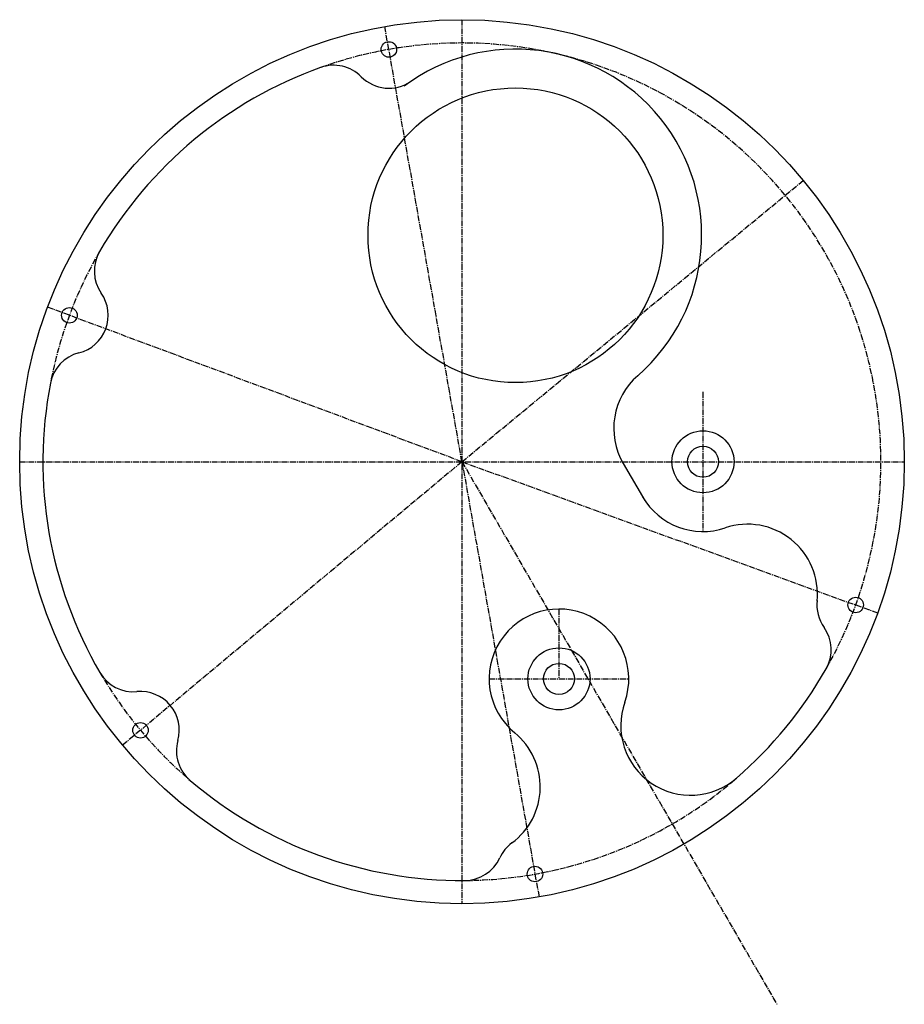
# Model space of a CAD drawing. Header units: inches. Extents: x -30 to 84, y -60 to 67.
import ezdxf

# ---------------------------------------------------------------- set-up
doc = ezdxf.new("R2010")
doc.units = ezdxf.units.IN
doc.header["$MEASUREMENT"] = 0
doc.linetypes.add('CENTER2', pattern=[1.125, 0.75, -0.125, 0.125, -0.125])
doc.layers.add('Axe', color=1, linetype='CENTER2')

# ---------------------------------------------------------------- blocks, each defined once
blk = doc.blocks.new('a')
blk.add_line((20.78, -0.21), (23.56, -5))
for centre, radius in [((0, 0), 57), ((-9.42, 53.17), 1), ((6.89, 29.2), 19), ((-50.59, 18.88), 1), ((31.06, 0), 4), ((31.06, 0), 2), ((50.74, -18.47), 1), ((12.5, -28), 4), ((12.5, -28), 2), ((-41.43, -34.63), 1), ((9.41, -53.17), 1)]:
    blk.add_circle(centre, radius)
for centre, radius, start, end in [((6.89, 29.2), 24, 311.0435, 126.6905), ((0, 0), 54, 109.7088, 149.8721), ((-16.52, 46.13), 5, 44.7626, 109.7088), ((-9.42, 53.17), 5, 224.7626, 304.2404), ((-42.38, 24.59), 5, 149.8721, 214.8183), ((-50.59, 18.88), 5, 284.2413, 34.8183), ((-48.13, 9.19), 5, 104.2413, 169.1874), ((28.56, 4.31), 9, 131.0435, 210.1197), ((0, 0), 54, 169.1874, 210.2316), ((31.06, 0), 9, 210.1197, 288.6418), ((36.81, -17.06), 9, 354.2055, 108.6418), ((12.5, -28), 9, 340.494, 230.6433), ((50.74, -18.47), 5, 173.4876, 215.2885), ((42.58, -24.25), 5, 330.3423, 35.2885), ((-42.34, -24.67), 5, 210.2316, 275.1777), ((0, 0), 54, 310.906, 330.3423), ((-41.43, -34.63), 5, 344.6007, 95.1777), ((29.47, -34.01), 9, 160.494, 310.906), ((1.09, -41.92), 9, 306.487, 50.6433), ((-31.79, -37.29), 5, 164.6007, 229.5469), ((0, 0), 54, 229.5469, 270.3782), ((9.41, -53.17), 5, 126.487, 155.3244), ((0.32, -49), 5, 270.3782, 335.3244)]:
    blk.add_arc(centre, radius, start, end)
at = {"layer": 'Axe'}
for p, q in [((0, 0), (-9.95, 56.13)), ((0, 57), (0, -57)), ((0, 0), (43.98, 36.27)), ((0, 0), (-53.4, 19.93)), ((31.06, 9), (31.06, -9)), ((-57, 0), (57, 0)), ((0, 0), (-43.74, -36.55)), ((0, 0), (53.56, -19.5)), ((0, 0), (9.93, -56.13)), ((0, 0), (40.59, -69.97)), ((12.5, -19), (12.5, -28)), ((3.5, -28), (21.5, -28))]:
    blk.add_line(p, q, dxfattribs=at)
for start, end in [(330.3423, 109.7088), (149.8721, 169.1874), (210.2316, 229.5469), (270.3782, 310.906)]:
    blk.add_arc((0, 0), 54, start, end, dxfattribs=at)

msp = doc.modelspace()

# ---------------------------------------------------------------- block references
msp.add_blockref('a', (27.05, 10.06))

doc.saveas('drawing.dxf')
